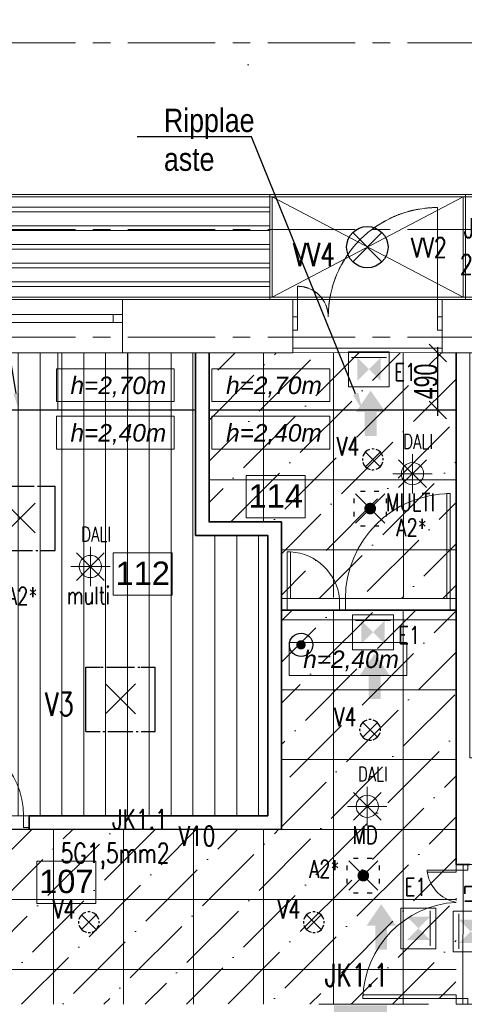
# Model space of a CAD drawing. Header units: millimetres. Extents: x 71658 to 298332, y -154437 to -30421.
# Tile 132 of 155: x 102201 to 106016, y -52591 to -44141. Entities that reach past the tile are written whole.
import ezdxf
from ezdxf import colors
from ezdxf.entities.mleader import LeaderData, LeaderLine
from ezdxf.enums import TextEntityAlignment as Align
from ezdxf.math import Vec2, Vec3

# ---------------------------------------------------------------- set-up
doc = ezdxf.new("R2010")
doc.units = ezdxf.units.MM
doc.header["$LTSCALE"] = 500
doc.header["$MEASUREMENT"] = 0
for name, pattern in [('Center', [48, 30, -6, 6, -6]), ('Hidden', [3, 2, -1]), ('Hidden Line', [0.3175, 0.211667, -0.105833]), ('Solid Line', [0])]:
    doc.linetypes.add(name, pattern=pattern)
doc.layers.get('0').update_dxf_attribs({"color": 250, "lineweight": 5})
doc.layers.get('Defpoints').update_dxf_attribs({"lineweight": 9})
for name, color, linetype, lineweight in [('A-02-PEENJOON', 7, 'Continuous', 0), ('A-04-JÄMEJOON', 7, 'Continuous', 35), ('A-06-TELJED', 253, 'Center', 0), ('A-13-UKS', 250, 'Continuous', 5), ('A-_ROOMNAME_A', 251, 'Continuous', 9), ('SA_Ripplagi', 45, 'Continuous', 9), ('SEINAD', 7, 'Continuous', 13), ('TREPP', 252, 'Continuous', 9), ('VAL_TING', 7, 'Continuous', 18), ('VAL_TXT', 5, 'Continuous', 15), ('WN', 7, 'Continuous', 0)]:
    doc.layers.add(name, color=color, linetype=linetype, lineweight=lineweight)
doc.styles.add('arial narrow', font='ARIALN.TTF', dxfattribs={"height": 180})
doc.styles.add('Arial_3', font='arial.ttf', dxfattribs={"height": 200})
doc.styles.add('ELEKTER', font='romans.shx', dxfattribs={"width": 0.75})
doc.styles.add('OmaText', font='tahoma.ttf')
doc.styles.add('Swis721 Cn BT_1', font='swissc.ttf', dxfattribs={"width": 0.8, "height": 200})
doc.dimstyles.new('Diagonal_-_2_0mm_Swiss_Cn_Bt', dxfattribs={"dimscale": 304.8, "dimtxt": 201.882787, "dimasz": 0.492126, "dimexe": 0.164042, "dimexo": 0.0625, "dimgap": 0, "dimtad": 1, "dimdec": 0, "dimzin": 0, "dimdsep": 46, "dimtxsty": 'Swis721 Cn BT_1', "dimblk1": 'OBLIQUE', "dimblk2": 'OBLIQUE', "dimsah": 1, "dimcen": 0.09, "dimdle": 0.164042, "dimazin": 0, "dimtfac": 1, "dimtdec": 4, "dimtix": 1, "dimtmove": 0, "dimatfit": 3, "dimfxl": 0.328084, "dimfxlon": 1, "dimtvp": 1, "dimtolj": 1, "dimtzin": 0, "dimarcsym": 2})

# ---------------------------------------------------------------- blocks, each defined once
blk = doc.blocks.new('Double Window 22')
at = {"layer": 'WN', "color": 7, "linetype": 'Solid Line', "lineweight": 13}
for p, q in [((-1.05, 0.26), (1.05, 0.26)), ((-1.05, 0), (-1.05, 0.26)), ((1.05, 0), (1.05, 0.26)), ((-1.05, 0), (-0.97, 0)), ((-1.05, -0.07), (-1.05, 0)), ((-1.05, -0.07), (-1.05, 0)), ((-0.97, 0), (-0.97, -0.07)), ((-0.97, 0), (-0.04, 0)), ((-0.04, -0.07), (-0.04, 0)), ((-0.04, 0), (0, 0)), ((0, 0), (0.04, 0)), ((0.04, 0), (0.04, -0.07)), ((0.04, 0), (0.97, 0)), ((0.97, -0.07), (0.97, 0)), ((0.97, 0), (1.05, 0)), ((1.05, -0.07), (1.05, 0)), ((1.05, -0.07), (1.05, 0)), ((-0.97, -0.07), (-1.05, -0.07)), ((-1.05, -0.2), (-1.05, -0.07)), ((-0.04, -0.07), (-0.97, -0.07)), ((0, -0.07), (-0.04, -0.07)), ((0.04, -0.07), (0, -0.07)), ((0.97, -0.07), (0.04, -0.07)), ((1.05, -0.07), (0.97, -0.07)), ((1.05, -0.2), (1.05, -0.07)), ((-1.05, -0.2), (1.05, -0.2))]:
    blk.add_line(p, q, dxfattribs=at)
blk = doc.blocks.new('TELG')
at = {"layer": 'A-06-TELJED', "ltscale": 0.05}
for p, q in [((129079.2, -44341), (85658.8, -44341)), ((129079.2, -45941), (85658.8, -45941)), ((129079.2, -46866), (85658.8, -46866))]:
    blk.add_line(p, q, dxfattribs=at)
blk = doc.blocks.new('*U313')
for points in [[(-950, -50), (-1000, -50), (-1000, 50), (-950, 50)], [(0, -50), (-50, -50), (-50, 50), (0, 50)], [(-50, -50), (-80, -50), (-80, -950), (-50, -950)]]:
    blk.add_lwpolyline(points, close=True)
blk.add_arc((-50, -50), 900, 180, 270)
blk = doc.blocks.new('uks1500')
at = {"layer": 'A-13-UKS'}
for points in [[(131798.1, -44341), (131848.1, -44341), (131848.1, -44241), (131798.1, -44241)], [(131848.1, -44341), (131878.1, -44341), (131878.1, -44741), (131848.1, -44741)]]:
    blk.add_lwpolyline(points, close=True, dxfattribs=at)
blk.add_arc((131851.2, -44292.2), 449.6, 273.43935, 353.77285, dxfattribs=at)
at = {"layer": 'A-13-UKS', "rotation": 359.9983426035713}
blk.add_blockref('*U313', (133298.1, -44291), dxfattribs=at)
blk = doc.blocks.new('uks1200')
at = {"layer": 'A-13-UKS'}
for points in [[(132481.7, -53041), (132511.7, -53041), (132511.7, -52241), (132481.7, -52241)], [(133581.7, -53041), (133566.7, -53041), (133566.7, -52791), (133581.7, -52791)], [(132431.7, -53141), (132481.7, -53141), (132481.7, -53041), (132431.7, -53041)], [(133631.7, -53141), (133581.7, -53141), (133581.7, -53041), (133631.7, -53041)]]:
    blk.add_lwpolyline(points, close=True, dxfattribs=at)
for centre, radius, start, end in [((132463.3, -53085.3), 844.5, 3.00683, 88.75266), ((133613, -53101.7), 312.2, 95.75076, 168.7941)]:
    blk.add_arc(centre, radius, start, end, dxfattribs=at)
blk = doc.blocks.new('_Oblique')
at = {"color": 0, "linetype": 'ByBlock', "lineweight": -2}
blk.add_line((-0.5, -0.5), (0.5, 0.5), dxfattribs=at)
blk = doc.blocks.new('*D267')
at = {"layer": 'Defpoints', "color": 0, "transparency": 16777216}
for p in [(105557.1, -47001), (105789.3, -47001), (105636.9, -47490.5)]:
    blk.add_point(p, dxfattribs=at)
at = {"layer": 'SA_Ripplagi', "color": 0, "lineweight": -2, "transparency": 16777216}
blk.add_line((105789.3, -47540.5), (105789.3, -46951), dxfattribs=at)
at = {"layer": 'SA_Ripplagi', "color": 0, "lineweight": -2, "transparency": 16777216, "xscale": 150, "yscale": 150, "zscale": 150}
for p, rotation in [((105789.3, -47001), 90), ((105789.3, -47490.5), 270)]:
    blk.add_blockref('_Oblique', p, dxfattribs=dict(at, rotation=rotation))
at = {"layer": 'SA_Ripplagi', "color": 0, "transparency": 16777216, "insert": (105686.6, -47245.8), "char_height": 200, "attachment_point": 5, "rotation": 90, "style": 'Swis721 Cn BT_1'}
blk.add_mtext('\\A1;490', dxfattribs=at)
blk = doc.blocks.new('*U293')
for points in [[(-750, -50), (-800, -50), (-800, 50), (-750, 50)], [(0, -50), (-50, -50), (-50, 50), (0, 50)], [(-50, -50), (-80, -50), (-80, -750), (-50, -750)]]:
    blk.add_lwpolyline(points, close=True)
blk.add_arc((-50, -50), 700, 180, 270)
blk = doc.blocks.new('ET1736')
at = {"color": 104, "true_color": 0x029e21}
for p, q in [((50, 175), (350, 175)), ((50, 175), (50, -175)), ((350, -175), (350, 175)), ((99.5, 150.5), (99.5, -150.5)), ((50, -175), (350, -175))]:
    blk.add_line(p, q, dxfattribs=at)
blk.add_solid([(99.5, 100), (299.5, 100), (299.5, -100), (99.5, -100)], dxfattribs=at)
at = {"layer": 'Defpoints', "color": 104, "true_color": 0x029e21}
for p in [(200, 175), (50, 0), (350, 0), (200, -175)]:
    blk.add_point(p, dxfattribs=at)
at = {"style": 'ELEKTER'}
for tag, p in [('TÄHIS', (400, 370)), ('RAAM', (400, 370)), ('KÕRGUS', (-190, 230))]:
    blk.add_attdef(tag, text='', height=125, dxfattribs=at).set_placement(p, align=Align.MIDDLE)
blk = doc.blocks.new('ET1781')
at = {"lineweight": 53}
blk.add_solid([(-175, 125), (175, 125), (-175, 50), (175, 50)], dxfattribs=at)
at = {"layer": 'Defpoints', "lineweight": 53}
blk.add_point((0, 50), dxfattribs=at)
at = {"lineweight": 53, "style": 'ELEKTER'}
for tag, p in [('TÄHIS', (225, 325)), ('RAAM', (225, 325)), ('KÕRGUS', (-415, 175))]:
    blk.add_attdef(tag, text='', height=125, dxfattribs=at).set_placement(p, align=Align.MIDDLE)
blk = doc.blocks.new('ET1733')
at = {"color": 94, "lineweight": 30}
for p, q in [((-125.5, -125.5), (125.5, 125.5)), ((125.5, -125.5), (-125.5, 125.5))]:
    blk.add_line(p, q, dxfattribs=at)
at = {"color": 94, "lineweight": 30, "ltscale": 100}
for points in [[(-86.8, 136.8), (-47.2, 136.8)], [(28, 136.8), (67.7, 136.8)], [(-147.9, 74.7), (-147.9, 34.1)], [(151.3, 74.7), (151.3, 34.1)], [(-147.9, -43.1), (-147.9, -83.7)], [(151.3, -43.1), (151.3, -83.7)], [(-86.8, -140.6), (-47.2, -140.6)], [(28, -140.6), (67.7, -140.6)]]:
    blk.add_lwpolyline(points, dxfattribs=at)
at = {"color": 94, "lineweight": 30, "const_width": 50}
blk.add_lwpolyline([(-25, 0, 1), (25, 0, 1)], format="xyb", close=True, dxfattribs=at)
at = {"layer": 'Defpoints', "color": 94, "lineweight": 30}
blk.add_point((0, 0), dxfattribs=at)
at = {"lineweight": 30, "style": 'ELEKTER'}
for tag, p in [('TÄHIS', (225, 355)), ('RAAM', (225, 355)), ('KÕRGUS', (-415, 230))]:
    blk.add_attdef(tag, text='', height=125, dxfattribs=at).set_placement(p, align=Align.MIDDLE)
blk = doc.blocks.new('ET1673')
at = {"lineweight": 30}
for p, q in [((-298.4, -278.9), (-298.4, 272)), ((-298.4, 272), (-175.1, 272)), ((-168.3, 272), (-147.9, 272)), ((-120.9, 272), (120.5, 272)), ((147.9, 272), (168.3, 272)), ((175.9, 272), (298.4, 272)), ((298.4, -278.9), (298.4, 272)), ((-128, -128), (128, 128)), ((128, -128), (-128, 128)), ((-298.4, -278.9), (-175.1, -278.9)), ((-151.5, -278.9), (-133.1, -278.9)), ((-107.7, -278.9), (106.2, -278.9)), ((133.1, -278.9), (151.5, -278.9)), ((177.1, -278.9), (298.4, -278.9))]:
    blk.add_line(p, q, dxfattribs=at)
at = {"layer": 'Defpoints', "lineweight": 30}
blk.add_point((0, 0), dxfattribs=at)
at = {"lineweight": 30, "style": 'ELEKTER'}
for tag, p in [('TÄHIS', (320, 506.2)), ('KÕRGUS', (-565, 446.2)), ('RAAM', (320, 506.2))]:
    blk.add_attdef(tag, text='', height=125, dxfattribs=at).set_placement(p, align=Align.MIDDLE)
blk = doc.blocks.new('ET1531')
at = {"lineweight": 30}
for p, q in [((-126, -126), (126, 126)), ((126, -126), (-126, 126))]:
    blk.add_line(p, q, dxfattribs=at)
for start, end in [(83.2108, 96.3663), (174.4102, 186.7945), (108.6778, 164.7713), (15.0251, 71.5651), (354.5728, 5.9776), (196.1167, 255.6843), (287.9456, 345.1647), (264.933, 278.0449)]:
    blk.add_arc((0, 0), 178, start, end, dxfattribs=at)
at = {"layer": 'Defpoints', "lineweight": 30}
blk.add_point((-1, -1), dxfattribs=at)
at = {"lineweight": 30, "style": 'ELEKTER'}
for tag, p in [('TÄHIS', (194, 364)), ('RAAM', (194, 364)), ('KÕRGUS', (-411, 204))]:
    blk.add_attdef(tag, text='', height=125, dxfattribs=at).set_placement(p, align=Align.MIDDLE)
blk = doc.blocks.new('ET1461')
for p, q in [((-166, -166), (166, 166)), ((166, -166), (-166, 166)), ((0, -235), (0, 235)), ((-235, 0), (235, 0))]:
    blk.add_line(p, q)
blk.add_circle((0, 0), 133)
at = {"layer": 'Defpoints'}
for p in [(0, 133), (-133, 0), (133, 0), (0, -133)]:
    blk.add_point(p, dxfattribs=at)
at = {"style": 'ELEKTER'}
for tag, p in [('TÄHIS', (140, 280)), ('RAAM', (140, 280)), ('KÕRGUS', (-330, 140))]:
    blk.add_attdef(tag, text='', height=125, dxfattribs=at).set_placement(p, align=Align.MIDDLE)
blk = doc.blocks.new('ET1482')
at = {"lineweight": 30, "const_width": 40}
blk.add_lwpolyline([(-20, 150, 1), (20, 150, 1)], format="xyb", close=True, dxfattribs=at)
at = {"lineweight": 30}
blk.add_circle((0, 150), 100, dxfattribs=at)
at = {"layer": 'Defpoints', "lineweight": 30}
for p in [(0, 250), (-100, 150), (100, 150), (0, 50)]:
    blk.add_point(p, dxfattribs=at)
at = {"lineweight": 30, "style": 'ELEKTER'}
for tag, p in [('TÄHIS', (150, 440)), ('RAAM', (150, 440)), ('KÕRGUS', (-340, 280))]:
    blk.add_attdef(tag, text='', height=125, dxfattribs=at).set_placement(p, align=Align.MIDDLE)
blk = doc.blocks.new('ET1863')
blk.add_lwpolyline([(-312.5, 0, 0, 0, -1), (0, 0, 0, 0, -1), (-312.5, 0, 0, 31.25, 0), (-445.3125, 0, 0, 0, 0), (-593.75, 0, 0, 0, 0)], format="xyseb")
at = {"style": 'ELEKTER'}
for tag, p in [('KILP', (-346.25, 45)), ('JUHT', (-346.25, -170))]:
    blk.add_attdef(tag, text='', height=125, dxfattribs=at).set_placement(p, align=Align.RIGHT)
blk.add_attdef('NIMI', text='', height=125, dxfattribs=at).set_placement((-156.25, 0), align=Align.MIDDLE)
blk = doc.blocks.new('ET1513')
at = {"lineweight": 30}
for p, q in [((-125.5, -125.5), (125.5, 125.5)), ((125.5, -125.5), (-125.5, 125.5))]:
    blk.add_line(p, q, dxfattribs=at)
blk.add_circle((0, 0), 177.5, dxfattribs=at)
at = {"layer": 'Defpoints', "lineweight": 30}
blk.add_point((-0.5, -0.5), dxfattribs=at)
at = {"lineweight": 30, "style": 'ELEKTER'}
for tag, p in [('TÄHIS', (194.5, 364.5)), ('RAAM', (194.5, 364.5)), ('KÕRGUS', (-410.5, 204.5))]:
    blk.add_attdef(tag, text='', height=125, dxfattribs=at).set_placement(p, align=Align.MIDDLE)
blk = doc.blocks.new('VALGUSTID')
at = {"layer": 'VAL_TING', "true_color": 0x029e21}
for points in [[(228712.5, -34417.5), (228585, -34233), (228459, -34417.5), (228534.5, -34417.5), (228534.5, -34622), (228635.5, -34622), (228635.5, -34417.5)], [(228747.2, -36674.4), (228619.7, -36489.9), (228493.7, -36674.4), (228569.2, -36674.4), (228569.2, -36878.9), (228670.2, -36878.9), (228670.2, -36674.4)], [(228803.6, -38825.7), (228676.1, -38641.2), (228550.1, -38825.7), (228625.6, -38825.7), (228625.6, -39030.2), (228726.6, -39030.2), (228726.6, -38825.7)]]:
    blk.add_hatch(color=104, dxfattribs=at).paths.add_polyline_path(points)
at = {"layer": 'VAL_TING', "lineweight": 30, "ltscale": 100}
ref = blk.add_blockref('ET1863', (228866, -33007.2), dxfattribs=dict(at, xscale=1.400000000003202, yscale=1.400000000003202, zscale=1.400000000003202, rotation=180.4845715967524))
ref.add_attrib('NIMI', 'VV2', dxfattribs={"layer": 'VAL_TXT', "height": 170, "rotation": 0.48457, "style": 'ELEKTER', "width": 0.75}).set_placement((229084.7, -33005.3), align=Align.MIDDLE)
ref.add_attrib('KILP', 'JK1.1', dxfattribs={"layer": 'VAL_TXT', "height": 170, "rotation": 0.48457, "style": 'ELEKTER', "width": 0.75}).set_placement((229384.9, -32753.2), align=Align.TOP_LEFT)
ref.add_attrib('JUHT', '2x2,5/2,5', dxfattribs={"layer": 'VAL_TXT', "height": 170, "rotation": 0.48457, "style": 'ELEKTER', "width": 0.75}).set_placement((229351.3, -33066.1), align=Align.TOP_LEFT)
ref = blk.add_blockref('ET1513', (228557, -33002.2), dxfattribs=at)
ref.add_attrib('TÄHIS', 'VV4', dxfattribs={"layer": 'VAL_TXT', "lineweight": 30, "height": 200, "style": 'ELEKTER', "width": 0.75}).set_placement((228100.4, -33065.7), align=Align.MIDDLE)
at = {"layer": 'VAL_TING'}
ref = blk.add_blockref('ET1736', (228570.6, -33850.1), dxfattribs=dict(at, rotation=270))
ref.add_attrib('TÄHIS', 'E1', dxfattribs={"layer": 'VAL_TXT', "height": 150, "style": 'ELEKTER', "width": 0.75}).set_placement((228881.4, -34075.4), align=Align.MIDDLE)
at = {"layer": 'VAL_TING', "lineweight": 30, "ltscale": 100}
ref = blk.add_blockref('ET1531', (228604, -34823.2), dxfattribs=dict(at, xscale=0.5, yscale=0.5, zscale=0.5))
ref.add_attrib('TÄHIS', 'V4', dxfattribs={"layer": 'VAL_TXT', "lineweight": 30, "height": 160, "style": 'ELEKTER', "width": 0.75}).set_placement((228390.4, -34711.3, 1200), align=Align.MIDDLE)
at = {"layer": 'VAL_TING'}
ref = blk.add_blockref('ET1461', (228944.3, -34946.5), dxfattribs=dict(at, xscale=0.7167999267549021, yscale=0.7167999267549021, zscale=0.7168000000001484))
ref.add_attrib('TÄHIS', 'DALI', dxfattribs={"layer": 'VAL_TXT', "height": 125, "style": 'ELEKTER', "width": 0.75}).set_placement((228992.5, -34669.3), align=Align.MIDDLE)
ref.add_attrib('KÕRGUS', 'MULTI', dxfattribs={"layer": 'VAL_TXT', "height": 150, "style": 'ELEKTER', "width": 0.75}).set_placement((228927.2, -35192.2), align=Align.MIDDLE)
at = {"layer": 'VAL_TING', "lineweight": 30, "ltscale": 100}
ref = blk.add_blockref('ET1673', (225579, -35325.9, 2400), dxfattribs=at)
ref.add_attrib('TÄHIS', 'V3', dxfattribs={"layer": 'VAL_TXT', "lineweight": 30, "height": 200, "style": 'ELEKTER', "width": 0.75}).set_placement((225054.7, -35370.5, 4900), align=Align.MIDDLE)
ref = blk.add_blockref('ET1733', (228581.5, -35245.7), dxfattribs=dict(at, rotation=270))
ref.add_attrib('TÄHIS', 'A2*', dxfattribs={"layer": 'VAL_TXT', "lineweight": 30, "height": 150, "style": 'ELEKTER', "width": 0.75}).set_placement((228936.5, -35408.1), align=Align.MIDDLE)
at = {"layer": 'VAL_TING'}
ref = blk.add_blockref('ET1461', (226180.8, -35743.1), dxfattribs=dict(at, xscale=0.7167999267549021, yscale=0.7167999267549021, zscale=0.7168000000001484))
ref.add_attrib('TÄHIS', 'DALI', dxfattribs={"layer": 'VAL_TXT', "height": 125, "style": 'ELEKTER', "width": 0.75}).set_placement((226228.9, -35465.8), align=Align.MIDDLE)
ref.add_attrib('KÕRGUS', 'multi', dxfattribs={"layer": 'VAL_TXT', "height": 150, "style": 'ELEKTER', "width": 0.75}).set_placement((226163.6, -35988.7), align=Align.MIDDLE)
at = {"layer": 'VAL_TING', "lineweight": 30, "ltscale": 100}
ref = blk.add_blockref('ET1733', (225240.8, -35833.5), dxfattribs=dict(at, rotation=270))
ref.add_attrib('TÄHIS', 'A2*', dxfattribs={"layer": 'VAL_TXT', "lineweight": 30, "height": 150, "style": 'ELEKTER', "width": 0.75}).set_placement((225595.8, -35995.9), align=Align.MIDDLE)
at = {"layer": 'VAL_TING'}
ref = blk.add_blockref('ET1736', (228605.2, -36107), dxfattribs=dict(at, rotation=270))
ref.add_attrib('TÄHIS', 'E1', dxfattribs={"layer": 'VAL_TXT', "height": 150, "style": 'ELEKTER', "width": 0.75}).set_placement((228916, -36332.3), align=Align.MIDDLE)
at = {"layer": 'VAL_TING', "lineweight": 30, "ltscale": 100}
blk.add_blockref('ET1482', (227987.9, -36565), dxfattribs=at)
ref = blk.add_blockref('ET1673', (226439.3, -36879.1), dxfattribs=at)
ref.add_attrib('TÄHIS', 'V3', dxfattribs={"layer": 'VAL_TXT', "lineweight": 30, "height": 200, "style": 'ELEKTER', "width": 0.75}).set_placement((225915, -36923.7, 2500), align=Align.MIDDLE)
ref = blk.add_blockref('ET1531', (228579.9, -37144.7, 1200), dxfattribs=dict(at, xscale=0.5, yscale=0.5, zscale=0.5))
ref.add_attrib('TÄHIS', 'V4', dxfattribs={"layer": 'VAL_TXT', "lineweight": 30, "height": 160, "style": 'ELEKTER', "width": 0.75}).set_placement((228366.4, -37032.9, 2400), align=Align.MIDDLE)
at = {"layer": 'VAL_TING'}
ref = blk.add_blockref('ET1461', (228556, -37801.1), dxfattribs=dict(at, xscale=0.7167999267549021, yscale=0.7167999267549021, zscale=0.7168000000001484))
ref.add_attrib('TÄHIS', 'DALI', dxfattribs={"layer": 'VAL_TXT', "height": 125, "style": 'ELEKTER', "width": 0.75}).set_placement((228604.1, -37523.9), align=Align.MIDDLE)
ref.add_attrib('KÕRGUS', 'MD', dxfattribs={"layer": 'VAL_TXT', "height": 150, "style": 'ELEKTER', "width": 0.75}).set_placement((228538.8, -38046.8), align=Align.MIDDLE)
at = {"layer": 'VAL_TING', "lineweight": 30, "ltscale": 100}
ref = blk.add_blockref('ET1863', (227301.1, -38056.3, 3050), dxfattribs=dict(at, xscale=1.320000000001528, yscale=1.320000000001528, zscale=1.320000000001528))
ref.add_attrib('NIMI', 'V10', dxfattribs={"layer": 'VAL_TXT', "height": 170, "style": 'ELEKTER', "width": 0.75}).set_placement((227094.8, -38056.3, 3050), align=Align.MIDDLE)
ref.add_attrib('KILP', 'JK1.1', dxfattribs={"layer": 'VAL_TXT', "height": 170, "style": 'ELEKTER', "width": 0.75}).set_placement((226844, -37996.9, 3050), align=Align.RIGHT)
ref.add_attrib('JUHT', '5G1,5mm2', dxfattribs={"layer": 'VAL_TXT', "height": 170, "style": 'ELEKTER', "width": 0.75}).set_placement((226859.6, -38287.3, 3050), align=Align.RIGHT)
ref = blk.add_blockref('ET1733', (228522.3, -38395.7), dxfattribs=dict(at, rotation=270))
ref.add_attrib('TÄHIS', 'A2*', dxfattribs={"layer": 'VAL_TXT', "lineweight": 30, "height": 150, "style": 'ELEKTER', "width": 0.75}).set_placement((228187.6, -38339.5), align=Align.MIDDLE)
at = {"layer": 'VAL_TING'}
ref = blk.add_blockref('ET1736', (229195.1, -38848.6), dxfattribs=dict(at, rotation=180))
ref.add_attrib('TÄHIS', 'E1', dxfattribs={"layer": 'VAL_TXT', "height": 150, "style": 'ELEKTER', "width": 0.75}).set_placement((228969.8, -38492.8), align=Align.MIDDLE)
ref = blk.add_blockref('ET1736', (229243.3, -38874.9), dxfattribs=at)
ref.add_attrib('TÄHIS', 'E1', dxfattribs={"layer": 'VAL_TXT', "height": 150, "rotation": 270, "style": 'ELEKTER', "width": 0.75}).set_placement((229468.6, -38564.1), align=Align.MIDDLE)
at = {"layer": 'VAL_TING', "lineweight": 30, "ltscale": 100}
ref = blk.add_blockref('ET1531', (226168, -38795.9, 1200), dxfattribs=dict(at, xscale=0.5, yscale=0.5, zscale=0.5))
ref.add_attrib('TÄHIS', 'V4', dxfattribs={"layer": 'VAL_TXT', "lineweight": 30, "height": 160, "style": 'ELEKTER', "width": 0.75}).set_placement((225954.4, -38684, 2400), align=Align.MIDDLE)
ref = blk.add_blockref('ET1531', (228098, -38795.9, 1200), dxfattribs=dict(at, xscale=0.5, yscale=0.5, zscale=0.5))
ref.add_attrib('TÄHIS', 'V4', dxfattribs={"layer": 'VAL_TXT', "lineweight": 30, "height": 160, "style": 'ELEKTER', "width": 0.75}).set_placement((227884.4, -38684, 2400), align=Align.MIDDLE)
at = {"layer": 'VAL_TING', "lineweight": 53}
ref = blk.add_blockref('ET1781', (228499.2, -39671.7), dxfattribs=dict(at, xscale=1.299999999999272, yscale=1.299999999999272, zscale=1.299999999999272))
ref.add_attrib('TÄHIS', 'JK1.1', dxfattribs={"layer": 'VAL_TXT', "lineweight": 53, "height": 195, "style": 'ELEKTER', "width": 0.75}).set_placement((228464.4, -39249.2), align=Align.MIDDLE)

msp = doc.modelspace()

# ---------------------------------------------------------------- hatches: boundary and pattern name
at = {"layer": 'SA_Ripplagi'}
h = msp.add_hatch(dxfattribs=at)
h.set_pattern_fill('ANSI36', color=256, scale=2000)
h.set_pattern_definition([(45, (0.17, -5738.85), (132.5825, 486.1359), [625, -125, 0, -125])])
edge = h.paths.add_edge_path()
edge.add_line((105945.837, -49108.533), (104445.837, -49108.533))
edge.add_line((104445.837, -49108.533), (104445.837, -48450.997))
edge.add_line((104445.837, -48450.997), (103825.838, -48450.997))
edge.add_line((103825.838, -48450.997), (103825.838, -47000.997))
edge.add_line((103825.838, -47000.997), (105945.837, -46998.49))
edge.add_line((105945.837, -46998.49), (105945.898, -49108.533))
h = msp.add_hatch(dxfattribs=at)
h.set_pattern_fill('ANSI36', color=256, scale=2000)
h.set_pattern_definition([(45, (0, 14898.22), (132.5825, 486.1359), [625, -125, 0, -125])])
h.paths.add_polyline_path([(98974.457, -58691.092), (113614.805, -58691.092), (113614.805, -53140.997), (109248.457, -53140.997), (109248.457, -56140.997), (98974.457, -56141.092)])
h.paths.add_polyline_path([(109132.457, -53140.997), (104016.457, -53140.997), (104016.457, -56080.997), (109132.457, -56080.997)], flags=17)
h.paths.add_polyline_path([(101300.457, -53140.997), (103900.457, -53140.997), (103900.456, -56080.978), (101300.456, -56080.978)], flags=17)
h.paths.add_polyline_path([(98974.457, -53140.997), (98974.457, -53201.647), (98974.456, -56141.666), (98974.456, -56081.016)])
h.paths.add_polyline_path([(105945.671, -51390.997), (105945.671, -49208.533), (104445.671, -49208.533), (104446.263, -51088.916), (97167.902, -51090.987), (97167.902, -51490.997), (96114.894, -51490.997), (96114.797, -52590.997), (105943.671, -52590.997)])
h.paths.add_polyline_path([(95840.679, -54330.486), (95840.679, -58691.092), (98674.457, -58691.092), (98674.457, -53140.997), (95840.679, -53140.997)])

# ---------------------------------------------------------------- next in the draw order: block references
at = {"layer": 'A-06-TELJED'}
msp.add_blockref('TELG', (0, 0), dxfattribs=at)

# ---------------------------------------------------------------- next in the draw order: hatches: boundary and pattern name
at = {"layer": 'SA_Ripplagi'}
h = msp.add_hatch(dxfattribs=at)
h.set_pattern_fill('ANSI31', color=256, scale=1500, angle=45, style=0)
h.paths.add_polyline_path([(99074.457, -48700.997), (100866.16, -48700.997), (100866.16, -50973.935), (99074.457, -50973.935)])
h.paths.add_polyline_path([(97166.982, -48700.997), (98958.457, -48700.997), (98958.457, -50974.477), (97166.982, -50974.477)])
h.paths.add_polyline_path([(97050.982, -47000.997), (94438.377, -47000.997), (94438.377, -51374.997), (97050.982, -51374.997)])
edge = h.paths.add_edge_path()
edge.add_line((100981.932, -47000.997), (103708.991, -47000.997))
edge.add_line((103708.991, -47000.997), (103708.991, -48566.997))
edge.add_line((103708.991, -48566.997), (104328.99, -48566.997))
edge.add_line((104328.99, -48566.997), (104329.675, -50972.949))
edge.add_line((104329.675, -50972.949), (100982.16, -50973.259))
edge.add_line((100982.16, -50973.259), (100981.855, -47000.997))
h.paths.add_polyline_path([(97167.797, -48584.983), (97167.74, -47000.997), (97167.059, -47000.997), (97167.116, -48584.983)])
h.paths.add_polyline_path([(94439.058, -52590.997), (94439.058, -51490.997), (94438.377, -51490.997), (94438.377, -52590.997)])

# ---------------------------------------------------------------- next in the draw order: linework, layer by layer
at = {"layer": 'A-02-PEENJOON'}
for points in [[(121079.802, -44140.997), (120179.802, -44140.997), (120179.802, -45641.204), (94438.326, -45641.204), (94438.326, -46540.997), (121079.802, -46540.997), (121079.802, -44340.997)], [(104365.642, -45661.204), (106005.642, -46520.997)], [(104365.642, -46520.997), (106005.642, -45661.204)], [(94458.326, -45751.1), (104345.642, -45751.1)], [(104345.642, -45791.1), (94458.326, -45791.1)], [(94458.326, -45911.1), (104345.642, -45911.1)], [(104345.642, -45951.1), (94458.326, -45951.1)], [(94458.326, -46071.1), (104345.642, -46071.1)], [(104345.642, -46111.1), (94458.326, -46111.1)], [(94458.326, -46231.1), (104345.642, -46231.1)], [(104345.642, -46271.1), (94458.326, -46271.1)], [(94458.326, -46391.1), (104345.642, -46391.1)], [(104345.642, -46431.1), (94458.326, -46431.1)], [(104545.642, -46958.709), (105825.642, -46958.709)]]:
    msp.add_lwpolyline(points, dxfattribs=at)
for points in [[(121059.802, -44160.997), (120199.802, -44160.997), (120199.802, -45661.204), (94458.326, -45661.204), (94458.326, -46520.997), (121059.802, -46520.997)], [(106025.642, -46540.997), (104345.642, -46540.997), (104345.642, -45641.204), (106025.642, -45641.204)], [(106005.642, -46520.997), (104365.642, -46520.997), (104365.642, -45661.204), (106005.642, -45661.204)]]:
    msp.add_lwpolyline(points, close=True, dxfattribs=at)
at = {"layer": 'A-04-JÄMEJOON'}
for p, q in [((105945.671, -46998.49), (105945.671, -51390.997)), ((105945.671, -51390.997), (106061.671, -51390.997))]:
    msp.add_line(p, q, dxfattribs=at)
for points in [[(102289.912, -51089.433), (104445.671, -51088.917), (104445.671, -48450.997), (103825.671, -48450.997), (103825.672, -47000.997)], [(104329.671, -50972.95), (104329.671, -48566.997), (103709.671, -48566.997), (103709.672, -47000.997)], [(97001.857, -51375.021), (97001.857, -51490.997), (97167.902, -51490.997), (97167.902, -51090.987), (104446.263, -51088.916), (104445.671, -49208.533), (105945.671, -49208.533), (105945.671, -51390.997)], [(104329.671, -50972.95), (102282.812, -50973.44), (102282.846, -51089.724)], [(105945.671, -51390.997), (106061.671, -51390.997)]]:
    msp.add_lwpolyline(points, dxfattribs=at)
at = {"layer": 'A-13-UKS', "linetype": 'Solid Line', "lineweight": 13}
for p, q in [((105785.642, -46690.997), (105785.642, -45752.997)), ((104585.642, -46690.997), (104585.642, -46428.997)), ((104545.642, -46540.997), (104545.642, -46690.997)), ((105825.642, -46540.997), (105825.642, -46690.997)), ((104585.642, -46690.997), (104545.642, -46690.997)), ((104545.642, -46690.997), (104545.642, -46805.997)), ((104545.642, -46690.997), (104545.642, -46805.997)), ((104545.642, -46690.997), (104545.642, -46805.997)), ((104585.642, -46805.997), (104585.642, -46690.997)), ((105825.642, -46690.997), (105785.642, -46690.997)), ((105785.642, -46690.997), (105785.642, -46805.997)), ((105825.642, -46805.997), (105825.642, -46690.997)), ((105825.642, -46690.997), (105825.642, -46805.997)), ((105825.642, -46690.997), (105825.642, -46805.997)), ((104545.642, -46805.997), (104585.642, -46805.997)), ((104545.642, -46805.997), (104545.642, -47000.997)), ((105785.642, -46805.997), (105825.642, -46805.997)), ((105825.642, -46805.997), (105825.642, -47000.997))]:
    msp.add_line(p, q, dxfattribs=at)
at = {"layer": 'A-13-UKS', "linetype": 'Hidden Line', "lineweight": 9}
for p, q in [((105785.642, -46690.997), (105785.642, -45752.997)), ((104585.642, -46690.997), (104585.642, -46428.997)), ((104585.642, -46690.997), (104545.642, -46690.997)), ((104585.642, -46805.997), (104585.642, -46690.997)), ((105825.642, -46690.997), (105785.642, -46690.997)), ((105785.642, -46690.997), (105785.642, -46805.997)), ((104545.642, -46805.997), (104585.642, -46805.997)), ((105785.642, -46805.997), (105825.642, -46805.997))]:
    msp.add_line(p, q, dxfattribs=at)
at = {"layer": 'A-13-UKS', "linetype": 'Solid Line', "lineweight": 13}
for centre, radius, start, end in [((105785.642, -46690.997), 938, 90, 180), ((104585.642, -46690.997), 262, 0, 90)]:
    msp.add_arc(centre, radius, start, end, dxfattribs=at)
at = {"layer": 'A-13-UKS', "linetype": 'Hidden Line', "lineweight": 9}
for centre, radius, start, end in [((105785.642, -46690.997), 938, 90, 180), ((104585.642, -46690.997), 262, 0, 90)]:
    msp.add_arc(centre, radius, start, end, dxfattribs=at)
at = {"layer": 'A-_ROOMNAME_A', "flags": 128}
for points in [[(104144.466, -48054.056), (104144.466, -48417.4), (104649.685, -48417.4), (104649.685, -48054.056)], [(103003.412, -48717.078), (103003.412, -49080.422), (103508.63, -49080.422), (103508.63, -48717.078)], [(102347.91, -51362.218), (102347.91, -51725.562), (102853.129, -51725.562), (102853.129, -51362.218)]]:
    msp.add_lwpolyline(points, close=True, dxfattribs=at)
at = {"layer": 'SA_Ripplagi', "linetype": 'Continuous', "lineweight": 18}
for p, q in [((102528.982, -47000.997), (102528.982, -47490.527)), ((103128.982, -47000.997), (103128.982, -47490.527)), ((104291.843, -47000.997), (104291.843, -47490.527)), ((104891.843, -47000.997), (104891.843, -47490.527)), ((105491.843, -47000.997), (105491.843, -47490.527)), ((100982.613, -47490.527), (103709.671, -47490.527)), ((103825.671, -47490.527), (105945.671, -47490.527)), ((104292.516, -47490.527), (104292.516, -48450.997)), ((104892.516, -47490.527), (104892.516, -49100.533)), ((105492.516, -47490.527), (105492.516, -49100.533)), ((103825.671, -48090.527), (105945.671, -48090.527)), ((104445.671, -48690.527), (105945.671, -48690.527)), ((104892.032, -49216.533), (104892.032, -52590.997)), ((105492.032, -49216.533), (105492.032, -52590.997)), ((104445.671, -49290.987), (105945.671, -49290.987)), ((104445.671, -49890.987), (105945.671, -49890.987)), ((104445.671, -50490.987), (105945.671, -50490.987)), ((97167.906, -51090.987), (105945.671, -51090.987)), ((102492.032, -51089.69), (102492.032, -52590.997)), ((103092.032, -51089.69), (103092.032, -52590.997)), ((103692.032, -51089.69), (103692.032, -52590.997)), ((104292.032, -51089.69), (104292.032, -52590.997)), ((96114.894, -51690.987), (105945.671, -51690.987)), ((96114.894, -52290.987), (105945.671, -52290.987))]:
    msp.add_line(p, q, dxfattribs=at)
at = {"layer": 'SA_Ripplagi', "lineweight": 30}
for p, q in [((100982.548, -47490.527), (103709.671, -47490.527)), ((103825.671, -47490.527), (105945.671, -47490.527))]:
    msp.add_line(p, q, dxfattribs=at)
at = {"layer": 'SA_Ripplagi'}
for p, q in [((105945.671, -51680.997), (105945.671, -51700.997)), ((105945.671, -52530.997), (105945.671, -52550.997)), ((105708.957, -52590.997), (104768.344, -52590.997))]:
    msp.add_line(p, q, dxfattribs=at)
at = {"layer": 'SA_Ripplagi', "color": 18, "true_color": 0x000000}
for points in [[(100982.613, -47000.997), (103709.672, -47000.997), (103709.672, -48566.997), (104329.671, -48566.997), (104330.356, -50972.949), (100982.841, -50973.259), (100982.536, -47000.997)], [(105945.671, -49108.533), (104445.671, -49108.533), (104445.671, -48450.997), (103825.672, -48450.997), (103825.672, -47000.997), (105945.671, -46998.49), (105945.732, -49108.533)], [(108061.671, -51390.997), (108061.671, -51390.997), (106061.671, -51390.997), (106061.671, -51390.997), (106005.671, -51390.997), (106003.671, -52590.997), (118324.285, -52590.997), (118324.285, -51390.997), (112076.734, -51390.997), (112076.734, -47000.997), (106061.671, -47000.997), (106061.671, -50474.997), (108177.671, -50474.997), (108177.671, -51390.997), (108061.671, -51390.997)]]:
    msp.add_lwpolyline(points, dxfattribs=at)
for points in [[(102515.678, -47136.276), (103525.98, -47136.276), (103525.98, -47418.188), (102515.678, -47418.188)], [(103850.607, -47136.276), (104860.909, -47136.276), (104860.909, -47418.188), (103850.607, -47418.188)], [(102515.678, -47543.588), (103525.98, -47543.588), (103525.98, -47825.5), (102515.678, -47825.5)], [(103850.607, -47543.588), (104860.909, -47543.588), (104860.909, -47825.5), (103850.607, -47825.5)], [(104512.668, -49487.267), (105522.97, -49487.267), (105522.97, -49769.179), (104512.668, -49769.179)]]:
    msp.add_lwpolyline(points, close=True, dxfattribs=at)
at = {"layer": 'SEINAD'}
for p, q in [((103082.613, -46540.997), (103082.613, -47000.997)), ((104545.642, -46540.997), (104545.642, -47000.997)), ((104545.642, -46540.997), (104545.642, -46690.997)), ((105825.642, -46540.997), (105825.642, -47000.997)), ((105825.642, -46540.997), (105825.642, -46690.997)), ((104545.642, -46805.997), (104545.642, -47000.997)), ((105825.642, -46805.997), (105825.642, -47000.997)), ((103202.613, -47000.963), (103082.613, -47000.963))]:
    msp.add_line(p, q, dxfattribs=at)
for points in [[(104545.642, -46540.997), (103082.613, -46540.997)], [(106947.518, -46540.997), (105825.642, -46540.997)], [(103082.613, -47000.997), (104545.642, -47000.997)], [(105825.642, -47000.997), (106947.518, -47000.997)]]:
    msp.add_lwpolyline(points, dxfattribs=at)
at = {"layer": 'TREPP', "linetype": 'Solid Line', "lineweight": 13}
msp.add_line((104165.756, -44528.9), (104154.551, -44528.982), dxfattribs=at)

# ---------------------------------------------------------------- next in the draw order: block references
at = {"layer": 'A-13-UKS', "xscale": -1, "rotation": 180}
msp.add_blockref('uks1500', (-27352.456, -93449.53), dxfattribs=at)
at = {"layer": 'A-13-UKS', "linetype": 'Hidden', "lineweight": 0, "ltscale": 100, "rotation": 179.9983426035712}
msp.add_blockref('*U293', (101482.829, -51023.799), dxfattribs=at)
at = {"layer": 'A-13-UKS', "rotation": 90.00000000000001}
msp.add_blockref('uks1200', (52904.675, -185022.655), dxfattribs=at)
at = {"layer": 'VAL_TING'}
msp.add_blockref('VALGUSTID', (-123373.264, -13090.897), dxfattribs=at)
at = {"layer": 'WN', "color": 6, "linetype": 'Solid Line', "lineweight": 13, "xscale": -1000, "yscale": 1000, "zscale": 1000, "rotation": 180}
msp.add_blockref('Double Window 22', (102032.613, -46740.997), dxfattribs=at)

# ---------------------------------------------------------------- next in the draw order: texts
at = {"layer": 'A-_ROOMNAME_A', "char_height": 200, "width": 558.26269, "attachment_point": 1, "line_spacing_factor": 0.941778, "style": 'Arial_3'}
for s, insert in [('1{\\fArial|b0|i0|c186|p34;14}', (104164.466, -48128.336)), ('1{\\fArial|b0|i0|c186|p34;12}', (103023.412, -48791.358)), ('10{\\fArial|b0|i0|c186|p34;7}', (102367.91, -51436.498))]:
    msp.add_mtext(s, dxfattribs=dict(at, insert=insert))
at = {"layer": 'SA_Ripplagi', "color": 18, "true_color": 0x000000, "char_height": 150, "width": 3299.12335, "attachment_point": 1, "style": 'OmaText'}
for s, insert in [('{\\f@Arial Unicode MS|b0|i1|c186|p34;h=2,70m}', (102636.593, -47204.101)), ('{\\f@Arial Unicode MS|b0|i1|c186|p34;h=2,70m}', (103971.522, -47204.101)), ('{\\f@Arial Unicode MS|b0|i1|c186|p34;h=2,40m}', (102636.593, -47611.413)), ('{\\f@Arial Unicode MS|b0|i1|c186|p34;h=2,40m}', (103971.522, -47611.413)), ('{\\f@Arial Unicode MS|b0|i1|c186|p34;h=2,40m}', (104633.582, -49555.091))]:
    msp.add_mtext(s, dxfattribs=dict(at, insert=insert))

# ---------------------------------------------------------------- next in the draw order: dimensions: what is measured, and where the dimension line sits
at = {"layer": 'SA_Ripplagi', "color": 18, "true_color": 0x000000}
dim = msp.add_linear_dim(base=(105789.266, -47000.997), p1=(105636.885, -47490.527), p2=(105557.06, -47000.997), angle=90, dimstyle='Diagonal_-_2_0mm_Swiss_Cn_Bt', override={"dimpost": '<>', "dimse1": 1, "dimse2": 1, "dimfxl": 800}, dxfattribs=at)
dim.commit()
dim.dimension.update_dxf_attribs({"geometry": '*D267', "text_midpoint": (105686.604, -47245.762)})

# ---------------------------------------------------------------- next in the draw order: leaders
ml = msp.add_multileader_mtext('Standard', dxfattribs=at)
ml.set_content('{\\fArial Narrow|b0|i0|c186|p34;Ripplae\\Paste}', color=(0, 0, 0), style='arial narrow')
ml.set_leader_properties()
ml.build(insert=Vec2(0, 0))
ml.multileader.update_dxf_attribs({"text_left_attachment_type": 5, "text_right_attachment_type": 6, "dogleg_length": 0.5, "arrow_head_size": 150})
ctx = ml.context
ctx.base_point, ctx.char_height, ctx.arrow_head_size, ctx.landing_gap_size, ctx.plane_origin = Vec3(101056.282, -45478.233), 200, 150, 0.09, Vec3(106891.382, -47851.727)
ctx.left_attachment, ctx.right_attachment = 5, 6
notes = []
notes.append((ctx, [(1, (1, 1, 0), (101806.211, -45144.9), (-1, 0), 0.5, [(2, [(102195.236, -47495.909)], 0, [])])]))
ctx.mtext.insert, ctx.mtext.width, ctx.mtext.defined_height, ctx.mtext.flow_direction = Vec3(101056.372, -44904.9), 2055.0841, 183.37, 5
ml = msp.add_multileader_mtext('Standard', dxfattribs=at)
ml.set_content('{\\fArial Narrow|b0|i0|c186|p34;Ripplae\\Paste}', color=(0, 0, 0), style='arial narrow')
ml.set_leader_properties()
ml.build(insert=Vec2(0, 0))
ml.multileader.update_dxf_attribs({"text_left_attachment_type": 5, "text_right_attachment_type": 6, "dogleg_length": 0.5, "arrow_head_size": 150})
ctx = ml.context
ctx.base_point, ctx.char_height, ctx.arrow_head_size, ctx.landing_gap_size, ctx.plane_origin = Vec3(103438.501, -45478.233), 200, 150, 0.09, Vec3(109273.602, -47851.727)
ctx.left_attachment, ctx.right_attachment = 5, 6
notes.append((ctx, [(1, (1, 1, 0), (104188.431, -45144.9), (-1, 0), 0.5, [(2, [(105139.467, -47490.527)], 0, [])])]))
ctx.mtext.insert, ctx.mtext.width, ctx.mtext.defined_height, ctx.mtext.flow_direction = Vec3(103438.591, -44904.9), 2055.0841, 183.37, 5
for ctx, leaders in notes:
    for number, flags, end, landing, length, lines in leaders:
        leader = LeaderData()
        leader.index, (leader.has_last_leader_line, leader.has_dogleg_vector, leader.attachment_direction) = number, flags
        leader.last_leader_point, leader.dogleg_vector, leader.dogleg_length = Vec3(end), Vec3(landing), length
        for number, points, colour, breaks in lines:
            line = LeaderLine()
            line.index, line.vertices, line.color, line.breaks = number, Vec3.list(points), colors.encode_raw_color(colour), breaks
            leader.lines.append(line)
        ctx.leaders.append(leader)

doc.saveas('drawing.dxf')
